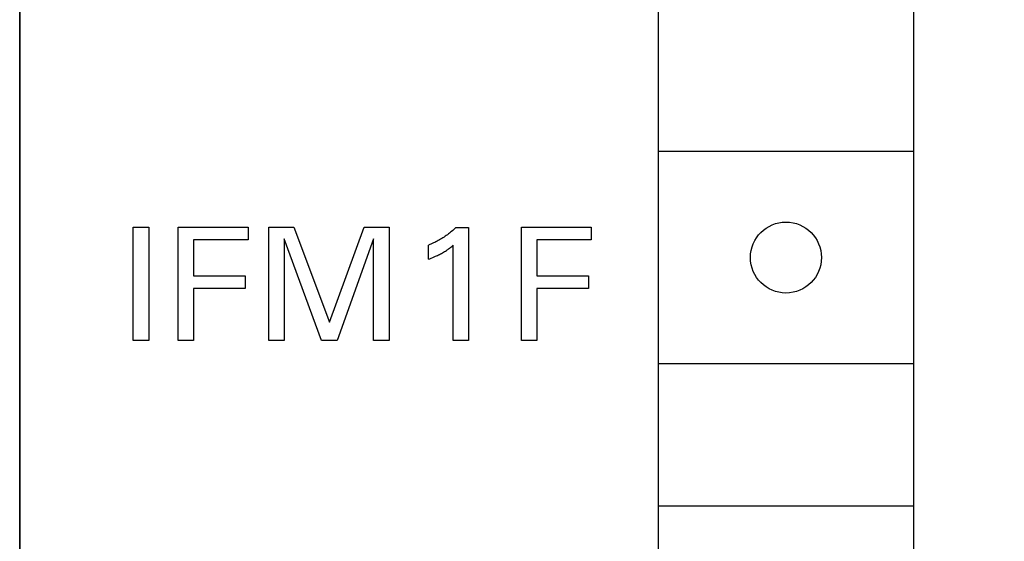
# Model space of a CAD drawing. Extents: x 0 to 841, y 0 to 594.
# Tile 48 of 65: x 300 to 314, y 513 to 521. Entities that reach past the tile are written whole.
import ezdxf
from ezdxf.enums import TextEntityAlignment as Align

# ---------------------------------------------------------------- set-up
doc = ezdxf.new("R2010")
doc.units = 0
doc.header["$LTSCALE"] = 46.255
doc.layers.add('10000_FRONT', color=7, linetype='CONTINUOUS')
doc.layers.add('10100_DIM_FRONT', color=7, linetype='CONTINUOUS')
doc.dimstyles.get("Standard").update_dxf_attribs({"dimtxt": 2.5, "dimasz": 2.5, "dimexe": 1.25, "dimexo": 0.625, "dimtad": 1, "dimcen": 2.5, "dimazin": 3, "dimtfac": 1, "dimtmove": 0, "dimatfit": 3})

# ---------------------------------------------------------------- blocks, each defined once
blk = doc.blocks.new('*D0')
at = {"layer": '10100_DIM_FRONT', "color": 7, "linetype": 'CONTINUOUS'}
for p, q in [((300.088, 565.189), (300.088, 261.991)), ((349.838, 565.189), (349.838, 261.991)), ((300.088, 263.991), (324.963, 263.991)), ((349.838, 263.991), (324.963, 263.991))]:
    blk.add_line(p, q, dxfattribs=at)
for points in [[(303.588, 264.491), (300.088, 263.991), (303.588, 263.491)], [(346.338, 263.491), (349.838, 263.991), (346.338, 264.491)]]:
    blk.add_solid(points, dxfattribs=at)
blk.add_text('49.8', height=3.5, dxfattribs=at).set_placement((323.5, 264.866), (333.75, 264.866), align=Align.FIT)

msp = doc.modelspace()

# ---------------------------------------------------------------- linework, layer by layer
at = {"layer": '10000_FRONT', "color": 7, "linetype": 'CONTINUOUS'}
for p, q in [((300.088, 278.155), (300.088, 565.189)), ((309.088, 539.279), (309.088, 485.379)), ((312.688, 539.279), (312.688, 485.379)), ((309.088, 518.829), (312.688, 518.829)), ((301.688, 516.159), (301.688, 517.759)), ((301.688, 517.759), (301.907, 517.759)), ((301.907, 517.759), (301.907, 516.159)), ((302.321, 516.159), (302.321, 517.759)), ((302.321, 517.759), (303.306, 517.759)), ((303.306, 517.759), (303.306, 517.578)), ((303.598, 516.159), (303.598, 517.759)), ((303.598, 517.759), (303.953, 517.759)), ((303.953, 517.759), (304.455, 516.42)), ((304.455, 516.42), (304.941, 517.759)), ((304.941, 517.759), (305.296, 517.759)), ((305.296, 517.759), (305.296, 516.159)), ((306.1, 517.639), (306.085, 517.629)), ((306.116, 517.651), (306.1, 517.639)), ((306.131, 517.662), (306.116, 517.651)), ((306.146, 517.674), (306.131, 517.662)), ((306.161, 517.686), (306.146, 517.674)), ((306.176, 517.698), (306.161, 517.686)), ((306.191, 517.711), (306.176, 517.698)), ((306.205, 517.724), (306.191, 517.711)), ((306.219, 517.737), (306.205, 517.724)), ((306.233, 517.75), (306.219, 517.737)), ((306.233, 517.75), (306.414, 517.75)), ((306.414, 517.75), (306.414, 516.159)), ((307.159, 516.159), (307.159, 517.759)), ((307.159, 517.759), (308.145, 517.759)), ((308.145, 517.759), (308.145, 517.578)), ((302.54, 517.578), (302.54, 517.073)), ((303.306, 517.578), (302.54, 517.578)), ((303.817, 517.591), (303.817, 516.159)), ((304.344, 516.159), (303.817, 517.591)), ((305.077, 517.594), (304.564, 516.159)), ((305.077, 516.159), (305.077, 517.594)), ((305.867, 517.511), (305.85, 517.504)), ((305.85, 517.304), (305.85, 517.504)), ((305.885, 517.518), (305.867, 517.511)), ((305.903, 517.526), (305.885, 517.518)), ((305.92, 517.534), (305.903, 517.526)), ((305.937, 517.542), (305.92, 517.534)), ((305.954, 517.551), (305.937, 517.542)), ((305.971, 517.56), (305.954, 517.551)), ((305.988, 517.569), (305.971, 517.56)), ((306.005, 517.578), (305.988, 517.569)), ((306.021, 517.588), (306.005, 517.578)), ((306.037, 517.597), (306.021, 517.588)), ((306.053, 517.608), (306.037, 517.597)), ((306.069, 517.618), (306.053, 517.608)), ((306.085, 517.629), (306.069, 517.618)), ((306.189, 517.494), (306.2, 517.503)), ((306.2, 516.159), (306.2, 517.503)), ((307.378, 517.578), (307.378, 517.073)), ((308.145, 517.578), (307.378, 517.578)), ((305.962, 517.352), (305.977, 517.359)), ((305.977, 517.359), (305.991, 517.366)), ((305.991, 517.366), (306.005, 517.373)), ((306.005, 517.373), (306.019, 517.38)), ((306.019, 517.38), (306.033, 517.388)), ((306.033, 517.388), (306.047, 517.396)), ((306.047, 517.396), (306.062, 517.404)), ((306.062, 517.404), (306.076, 517.412)), ((306.076, 517.412), (306.09, 517.421)), ((306.09, 517.421), (306.104, 517.43)), ((306.104, 517.43), (306.114, 517.437)), ((306.114, 517.437), (306.124, 517.444)), ((306.124, 517.444), (306.134, 517.451)), ((306.134, 517.451), (306.144, 517.459)), ((306.144, 517.459), (306.155, 517.467)), ((306.155, 517.467), (306.166, 517.475)), ((306.166, 517.475), (306.177, 517.484)), ((306.177, 517.484), (306.189, 517.494)), ((305.85, 517.304), (305.869, 517.312)), ((305.869, 517.312), (305.889, 517.32)), ((305.889, 517.32), (305.909, 517.329)), ((305.909, 517.329), (305.929, 517.337)), ((305.929, 517.337), (305.948, 517.346)), ((305.948, 517.346), (305.962, 517.352)), ((302.54, 517.073), (303.267, 517.073)), ((303.267, 517.073), (303.267, 516.892)), ((307.378, 517.073), (308.105, 517.073)), ((308.105, 517.073), (308.105, 516.892)), ((302.54, 516.892), (302.54, 516.159)), ((303.267, 516.892), (302.54, 516.892)), ((307.378, 516.892), (307.378, 516.159)), ((308.105, 516.892), (307.378, 516.892)), ((301.907, 516.159), (301.688, 516.159)), ((302.54, 516.159), (302.321, 516.159)), ((303.817, 516.159), (303.598, 516.159)), ((304.564, 516.159), (304.344, 516.159)), ((305.296, 516.159), (305.077, 516.159)), ((306.414, 516.159), (306.2, 516.159)), ((307.378, 516.159), (307.159, 516.159)), ((312.688, 515.829), (309.088, 515.829)), ((309.088, 513.829), (312.688, 513.829))]:
    msp.add_line(p, q, dxfattribs=at)
msp.add_circle((310.888, 517.329), 0.5, dxfattribs=at)

# ---------------------------------------------------------------- dimensions: what is measured, and where the dimension line sits
at = {"layer": '10100_DIM_FRONT', "color": 7, "linetype": 'CONTINUOUS'}
dim = msp.add_linear_dim(base=(349.838, 263.991), p1=(300.088, 565.189), p2=(349.838, 565.189), dimstyle='Standard', dxfattribs=at)
dim.commit()
dim.dimension.update_dxf_attribs({"geometry": '*D0', "text_midpoint": (328.625, 266.616), "dimtype": 128})

doc.saveas('drawing.dxf')
